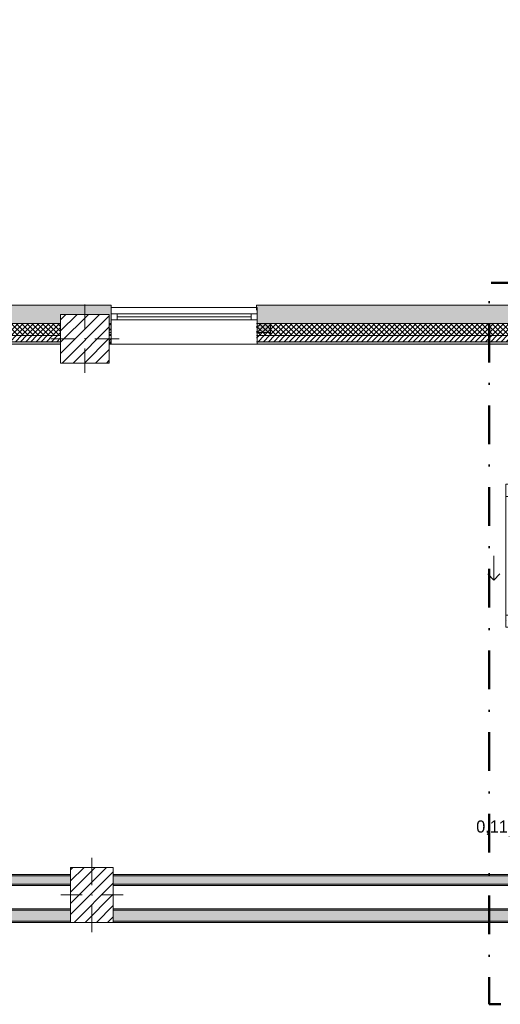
# Model space of a CAD drawing. Header units: millimetres. Extents: x -40968 to 11883, y -17757 to 4746.
# Tile 146 of 227: x -7786 to -3840, y -17757 to -9676. Entities that reach past the tile are written whole.
import ezdxf

# ---------------------------------------------------------------- set-up
doc = ezdxf.new("R2010")
doc.units = ezdxf.units.MM
doc.header["$MEASUREMENT"] = 0
doc.linetypes.add('Punto & Rayas', pattern=[670.277762, 317.5, -176.388889, 0, -176.388874])
doc.linetypes.add('Wipeout_Contour', pattern=[1000, 0, -1000])
for name, color, linetype, lineweight, true_color in [('01_2D_Ambit_Pluma_Nº__242', 7, 'Continuous', 50, 0xfb0013), ('12_FAÇ_Façana_Pluma_Nº__102', 7, 'Continuous', 5, 0xcccccc), ('12_FAÇ_Façana_Pluma_Nº__174', 7, 'Continuous', 13, 0xe4ad2c), ('12_FAÇ_Façana_Pluma_Nº__176', 7, 'Continuous', 15, 0x93a0c6), ('12_FAÇ_Façana_Pluma_Nº__43', 7, 'Continuous', 5, 0xa4a4a6), ('Puertas Archicad_Pluma_Nº__3', 7, 'Continuous', 5, 0xa4a4a4), ('Ventanas Archicad_Pluma_Nº__23', 7, 'Continuous', 5, 0xa4a4a6), ('Ventanas Archicad_Pluma_Nº__3', 7, 'Continuous', 5, 0xa4a4a4), ('Ventanas Archicad_Pluma_Nº__43', 7, 'Continuous', 5, 0xa4a4a6)]:
    doc.layers.add(name, color=color, linetype=linetype, lineweight=lineweight, true_color=true_color)
for name, color, linetype in [('10_ESTR_Pilars', 7, 'Continuous'), ('12_FAÇ_Façana', 7, 'Continuous'), ('Nuevo_06_COT_Generals', 7, 'Continuous'), ('Puertas Archicad', 7, 'Continuous'), ('Ventanas Archicad', 7, 'Continuous')]:
    doc.layers.add(name, color=color, linetype=linetype)
for name, color, linetype, lineweight in [('10_ESTR_Pilars_Pluma_Nº__20', 1, 'Continuous', 5), ('10_ESTR_Pilars_Pluma_Nº__28', 7, 'Continuous', 20), ('10_ESTR_Pilars_Pluma_Nº__42', 8, 'Continuous', 25), ('12_FAÇ_Façana_Pluma_Nº__2', 8, 'Continuous', 5), ('12_FAÇ_Façana_Pluma_Nº__7', 7, 'Continuous', 5), ('Nuevo_06_COT_Generals_Pluma_Nº__1', 7, 'Continuous', 5), ('Puertas Archicad_Pluma_Nº__1', 7, 'Continuous', 5), ('Puertas Archicad_Pluma_Nº__7', 7, 'Continuous', 5), ('Ventanas Archicad_Pluma_Nº__7', 7, 'Continuous', 5)]:
    doc.layers.add(name, color=color, linetype=linetype, lineweight=lineweight)
doc.styles.add('Estilo_Generado_1', font='txt')
doc.dimstyles.new('Estilo_Generado__1', dxfattribs={"dimtxt": 100, "dimasz": 38, "dimexe": 0.18, "dimexo": 300, "dimgap": 0, "dimtad": 1, "dimtih": 1, "dimtoh": 1, "dimlfac": 0.001, "dimzin": 0, "dimdsep": 46, "dimtxsty": 'Estilo_Generado_1', "dimblk": 'ARROWHEAD_2', "dimblk1": 'ARROWHEAD_2', "dimblk2": 'ARROWHEAD_2', "dimcen": 0.09, "dimclrd": 7, "dimclre": 7, "dimclrt": 7, "dimadec": 0, "dimazin": 0, "dimtfac": 1, "dimtdec": 4, "dimtmove": 0, "dimatfit": 3, "dimfxl": 0, "dimtolj": 1, "dimtzin": 0, "dimarcsym": 0})
pattern_1 = [(45, (0, 0), (-21.213203, 21.213203), [])]
pattern_2 = [(45, (0, 0), (-21.213203, 21.213203), []), (135, (0, 0), (21.213203, 21.213203), [])]
pattern_3 = [(0, (0, 0), (0, 75), [0, -75])]
pattern_4 = [(0, (0, 0), (0, 779.42), [48.75, -401.25]), (0, (225, 389.7), (0, 779.42), [48.75, -401.25]), (60, (0, 0), (-675, 389.7), [48.75, -401.25]), (60, (450, 0), (-675, 389.7), [48.75, -401.25]), (120, (48.75, 0), (675, 389.7), [48.75, -401.25]), (120, (498.75, 0), (675, 389.7), [48.75, -401.25]), (0, (0, 75), (0, 150), [0, -150, 0, -225]), (45, (75, 75), (-106.066, 106.066), [0, -112.5, 0, -187.5])]
pattern_5 = [(45, (0, 0), (-45.96194, 45.96194), [])]

# ---------------------------------------------------------------- blocks, each defined once
blk = doc.blocks.new('Muro_21_1', base_point=(-3301.1, -12339))
at = {"layer": '12_FAÇ_Façana_Pluma_Nº__102', "linetype": 'Continuous', "lineweight": 0, "true_color": 0xe5e5e5}
blk.add_hatch(color=254, dxfattribs=at).paths.add_polyline_path([(-5841.1, -12019), (-5841.1, -12169), (-3748.9, -12169), (-3748.9, -12019)])
at = {"layer": '12_FAÇ_Façana_Pluma_Nº__174', "linetype": 'Continuous', "lineweight": 13, "true_color": 0xe4ad2c}
h = blk.add_hatch(dxfattribs=at)
h.set_pattern_fill('SATE_Aislamiento_0001', color=42, style=0, pattern_type=2)
h.set_pattern_definition(pattern_2)
h.paths.add_polyline_path([(-5841.1, -12169), (-5841.1, -12269), (-3748.9, -12269), (-3748.9, -12169)])
at = {"layer": '12_FAÇ_Façana_Pluma_Nº__176', "linetype": 'Continuous', "lineweight": 0, "true_color": 0x495063}
blk.add_hatch(color=251, dxfattribs=at).paths.add_polyline_path([(-3748.9, -12319), (-5841.1, -12319), (-5841.1, -12339), (-3748.9, -12339)])
at = {"layer": '12_FAÇ_Façana_Pluma_Nº__2', "linetype": 'Continuous', "lineweight": 5}
h = blk.add_hatch(dxfattribs=at)
h.set_pattern_fill('Ceramic_0001', color=8, style=0, pattern_type=2)
h.set_pattern_definition(pattern_1)
h.paths.add_polyline_path([(-5841.1, -12269), (-5841.1, -12319), (-3748.9, -12319), (-3748.9, -12269)])
at = {"layer": '12_FAÇ_Façana_Pluma_Nº__7', "color": 7, "linetype": 'Continuous', "lineweight": 5}
for p, q in [((-5841.1, -12169), (-3748.9, -12169)), ((-5841.1, -12269), (-3748.9, -12269)), ((-5841.1, -12319), (-3748.9, -12319))]:
    blk.add_line(p, q, dxfattribs=at)
at = {"layer": '12_FAÇ_Façana_Pluma_Nº__7', "color": 7, "linetype": 'Continuous', "lineweight": 5, "flags": 128}
for points in [[(-3748.9, -12019), (-5841.1, -12019)], [(-5841.1, -12019), (-5841.1, -12059)], [(-5841.1, -12339), (-3748.9, -12339)]]:
    blk.add_lwpolyline(points, dxfattribs=at)
blk = doc.blocks.new('Muro_22_1', base_point=(-7036.1, -12339))
at = {"layer": '12_FAÇ_Façana_Pluma_Nº__102', "linetype": 'Continuous', "lineweight": 0, "true_color": 0xe5e5e5}
for points in [[(-10427.9, -12019), (-10997.4, -12019), (-10997.4, -12169), (-10427.9, -12169)], [(-10427.9, -12169), (-10337.9, -12169), (-10337.9, -12019), (-10427.9, -12019)], [(-10337.9, -12019), (-10337.9, -12169), (-7450.4, -12169), (-7450.4, -12094.6), (-7050.4, -12094.6), (-7050.4, -12169), (-7036.1, -12169), (-7036.1, -12019)]]:
    blk.add_hatch(color=254, dxfattribs=at).paths.add_polyline_path(points)
at = {"layer": '12_FAÇ_Façana_Pluma_Nº__174', "linetype": 'Continuous', "lineweight": 13, "true_color": 0xe4ad2c}
h = blk.add_hatch(dxfattribs=at)
h.set_pattern_fill('SATE_Aislamiento_0001', color=42, style=0, pattern_type=2)
h.set_pattern_definition(pattern_2)
h.paths.add_polyline_path([(-10427.9, -12169), (-10997.4, -12169), (-10997.4, -12269), (-10427.9, -12269)])
h = blk.add_hatch(dxfattribs=at)
h.set_pattern_fill('SATE_Aislamiento_0001', color=42, style=0, pattern_type=2)
h.set_pattern_definition(pattern_2)
h.paths.add_polyline_path([(-10337.9, -12269), (-7450.4, -12269), (-7450.4, -12169), (-10337.9, -12169)])
h = blk.add_hatch(dxfattribs=at)
h.set_pattern_fill('SATE_Aislamiento_0001', color=42, style=0, pattern_type=2)
h.set_pattern_definition(pattern_2)
h.paths.add_polyline_path([(-7050.4, -12269), (-7036.1, -12269), (-7036.1, -12169), (-7050.4, -12169)])
at = {"layer": '12_FAÇ_Façana_Pluma_Nº__176', "linetype": 'Continuous', "lineweight": 0, "true_color": 0x495063}
for points in [[(-10437.9, -12319), (-10997.4, -12319), (-10997.4, -12339), (-10437.9, -12339)], [(-10437.9, -12339), (-10427.9, -12339), (-10427.9, -12319), (-10437.9, -12319)], [(-10337.9, -12339), (-10327.9, -12339), (-10327.9, -12319), (-10337.9, -12319)], [(-10327.9, -12339), (-7450.4, -12339), (-7450.4, -12319), (-10327.9, -12319)], [(-7050.4, -12339), (-7036.1, -12339), (-7036.1, -12319), (-7050.4, -12319)]]:
    blk.add_hatch(color=251, dxfattribs=at).paths.add_polyline_path(points)
at = {"layer": '12_FAÇ_Façana_Pluma_Nº__2', "linetype": 'Continuous', "lineweight": 5}
h = blk.add_hatch(dxfattribs=at)
h.set_pattern_fill('Ceramic_0001', color=8, style=0, pattern_type=2)
h.set_pattern_definition(pattern_1)
h.paths.add_polyline_path([(-10427.9, -12269), (-10997.4, -12269), (-10997.4, -12319), (-10427.9, -12319)])
h = blk.add_hatch(dxfattribs=at)
h.set_pattern_fill('Ceramic_0001', color=8, style=0, pattern_type=2)
h.set_pattern_definition(pattern_1)
h.paths.add_polyline_path([(-10337.9, -12319), (-7450.4, -12319), (-7450.4, -12269), (-10337.9, -12269)])
h = blk.add_hatch(dxfattribs=at)
h.set_pattern_fill('Ceramic_0001', color=8, style=0, pattern_type=2)
h.set_pattern_definition(pattern_1)
h.paths.add_polyline_path([(-7050.4, -12319), (-7036.1, -12319), (-7036.1, -12269), (-7050.4, -12269)])
at = {"layer": '12_FAÇ_Façana_Pluma_Nº__7', "color": 7, "linetype": 'Continuous', "lineweight": 5}
for p, q in [((-10997.4, -12169), (-10427.9, -12169)), ((-10427.9, -12169), (-10427.9, -12269)), ((-10337.9, -12269), (-10337.9, -12169)), ((-10337.9, -12169), (-7450.4, -12169)), ((-7050.4, -12169), (-7036.1, -12169)), ((-10997.4, -12269), (-10427.9, -12269)), ((-10427.9, -12269), (-10427.9, -12319)), ((-10337.9, -12319), (-10337.9, -12269)), ((-10337.9, -12269), (-7450.4, -12269)), ((-7050.4, -12269), (-7036.1, -12269)), ((-10997.4, -12319), (-10427.9, -12319)), ((-10427.9, -12319), (-10427.9, -12339)), ((-10337.9, -12339), (-10337.9, -12319)), ((-10337.9, -12319), (-7450.4, -12319)), ((-7050.4, -12319), (-7036.1, -12319))]:
    blk.add_line(p, q, dxfattribs=at)
at = {"layer": '12_FAÇ_Façana_Pluma_Nº__7', "color": 7, "linetype": 'Continuous', "lineweight": 5, "flags": 128}
for points in [[(-7036.1, -12019), (-10997.4, -12019)], [(-10997.4, -12019), (-10997.4, -12339)], [(-7036.1, -12059), (-7036.1, -12019)], [(-10997.4, -12339), (-10437.9, -12339)], [(-10327.9, -12339), (-7450.4, -12339)], [(-7050.4, -12339), (-7036.1, -12339)]]:
    blk.add_lwpolyline(points, dxfattribs=at)
blk = doc.blocks.new('Ventana Vertical Multi-Faja 27_9')
at = {"layer": 'Ventanas Archicad_Pluma_Nº__23', "color": 253, "linetype": 'Continuous', "lineweight": 5, "true_color": 0xa4a4a6}
for p, q in [((-600, 0), (-550, 0)), ((-550, 0), (-550, -50)), ((550, -50), (550, 0)), ((550, 0), (600, 0)), ((-550, -50), (-600, -50)), ((600, -50), (550, -50))]:
    blk.add_line(p, q, dxfattribs=at)
at = {"layer": 'Ventanas Archicad_Pluma_Nº__3', "color": 253, "linetype": 'Continuous', "lineweight": 5, "true_color": 0xa4a4a4}
for p, q in [((-600, 50), (600, 50)), ((-550, 0), (550, 0)), ((-550, -25), (550, -25)), ((550, -50), (-550, -50)), ((-600, -250), (600, -250))]:
    blk.add_line(p, q, dxfattribs=at)
at = {"layer": 'Ventanas Archicad_Pluma_Nº__43', "color": 253, "linetype": 'Continuous', "lineweight": 5, "true_color": 0xa4a4a6}
for p, q in [((-600, -180), (-600, -155)), ((600, -180), (600, -155))]:
    blk.add_line(p, q, dxfattribs=at)
at = {"layer": 'Ventanas Archicad_Pluma_Nº__7', "color": 7, "linetype": 'Continuous', "lineweight": 5}
for p, q in [((-600, 50), (-600, 30)), ((-600, 30), (-600, 0)), ((-600, 30), (-600, 0)), ((-600, 0), (-600, -50)), ((-600, 0), (-600, -50)), ((-600, 0), (-600, -50)), ((-600, 0), (-600, -50)), ((600, 50), (600, 30)), ((600, 30), (600, 0)), ((600, 30), (600, 0)), ((600, 0), (600, -50)), ((600, 0), (600, -50)), ((600, 0), (600, -50)), ((600, 0), (600, -50)), ((-600, -50), (-600, -80)), ((-600, -50), (-600, -80)), ((-600, -80), (-600, -155)), ((-600, -80), (-600, -155)), ((600, -50), (600, -80)), ((600, -50), (600, -80)), ((600, -80), (600, -155)), ((600, -80), (600, -155)), ((-600, -180), (-600, -230)), ((-600, -230), (-600, -250)), ((600, -180), (600, -230)), ((600, -230), (600, -250))]:
    blk.add_line(p, q, dxfattribs=at)
blk = doc.blocks.new('Muro_23_1', base_point=(-5841.1, -12339))
at = {"layer": '12_FAÇ_Façana', "linetype": 'Continuous', "lineweight": 0, "true_color": 0x000000}
h = blk.add_hatch(dxfattribs=at)
h.set_pattern_fill('Yeso_0001', color=18, style=0, pattern_type=2)
h.set_pattern_definition(pattern_3)
h.paths.add_polyline_path([(-7036.1, -12269), (-7036.1, -12244), (-7146.1, -12244), (-7146.1, -12269)])
h = blk.add_hatch(dxfattribs=at)
h.set_pattern_fill('Yeso_0001', color=18, style=0, pattern_type=2)
h.set_pattern_definition(pattern_3)
h.paths.add_polyline_path([(-5836.1, -12269), (-5726.1, -12269), (-5726.1, -12244), (-5836.1, -12244)])
at = {"layer": '12_FAÇ_Façana_Pluma_Nº__102', "linetype": 'Continuous', "lineweight": 0, "true_color": 0xe5e5e5}
for points in [[(-7146.1, -12169), (-7146.1, -12244), (-7036.1, -12244), (-7036.1, -12059)], [(-5726.1, -12169), (-5836.1, -12059), (-5836.1, -12244), (-5726.1, -12244)]]:
    blk.add_hatch(color=254, dxfattribs=at).paths.add_polyline_path(points)
at = {"layer": '12_FAÇ_Façana_Pluma_Nº__43', "color": 253, "linetype": 'Continuous', "lineweight": 5, "true_color": 0xa4a4a6}
for p, q in [((-7146.1, -12244), (-7146.1, -12269)), ((-7036.1, -12244), (-7146.1, -12244)), ((-7146.1, -12269), (-7036.1, -12269)), ((-7036.1, -12269), (-7036.1, -12244)), ((-5836.1, -12269), (-5836.1, -12244)), ((-5836.1, -12244), (-5726.1, -12244)), ((-5726.1, -12269), (-5836.1, -12269)), ((-5726.1, -12244), (-5726.1, -12269))]:
    blk.add_line(p, q, dxfattribs=at)
at = {"layer": '12_FAÇ_Façana_Pluma_Nº__7', "color": 7, "linetype": 'Continuous', "lineweight": 5}
for p, q in [((-7036.1, -12039), (-7036.1, -12059)), ((-5836.1, -12039), (-5836.1, -12059)), ((-7036.1, -12059), (-7036.1, -12089)), ((-7036.1, -12059), (-7036.1, -12089)), ((-7036.1, -12089), (-7036.1, -12139)), ((-7036.1, -12089), (-7036.1, -12139)), ((-5836.1, -12059), (-5836.1, -12089)), ((-5836.1, -12059), (-5836.1, -12089)), ((-5836.1, -12089), (-5836.1, -12139)), ((-5836.1, -12089), (-5836.1, -12139)), ((-7146.1, -12169), (-7146.1, -12244)), ((-7036.1, -12139), (-7036.1, -12169)), ((-7036.1, -12139), (-7036.1, -12169)), ((-7036.1, -12169), (-7036.1, -12244)), ((-7036.1, -12169), (-7036.1, -12244)), ((-5836.1, -12139), (-5836.1, -12169)), ((-5836.1, -12139), (-5836.1, -12169)), ((-5836.1, -12169), (-5836.1, -12244)), ((-5836.1, -12169), (-5836.1, -12244)), ((-5726.1, -12169), (-5726.1, -12244)), ((-7036.1, -12269), (-7036.1, -12319)), ((-5836.1, -12269), (-5836.1, -12319)), ((-7036.1, -12319), (-7036.1, -12339)), ((-5836.1, -12319), (-5836.1, -12339))]:
    blk.add_line(p, q, dxfattribs=at)
at = {"layer": 'Ventanas Archicad', "color": 253, "linetype": 'Continuous', "lineweight": 5, "true_color": 0xa4a4a6, "zscale": 1000}
blk.add_blockref('Ventana Vertical Multi-Faja 27_9', (-6436.1, -12089), dxfattribs=at)
blk = doc.blocks.new('Muro_42_1', base_point=(-18875.4, -17084))
at = {"layer": '12_FAÇ_Façana_Pluma_Nº__102', "linetype": 'Continuous', "lineweight": 0, "true_color": 0xe5e5e5}
for points in [[(-10337.9, -16984), (-10337.9, -17074), (-7367.9, -17074), (-7367.9, -16984)], [(-7017.9, -16984), (-7017.9, -17074), (-3738.9, -17074), (-3738.9, -16984)]]:
    blk.add_hatch(color=254, dxfattribs=at).paths.add_polyline_path(points)
at = {"layer": '12_FAÇ_Façana_Pluma_Nº__176', "linetype": 'Continuous', "lineweight": 0, "true_color": 0x495063}
for points in [[(-10327.9, -16974), (-10327.9, -16984), (-7367.9, -16984), (-7367.9, -16974)], [(-7017.9, -16974), (-7017.9, -16984), (-3748.9, -16984), (-3748.9, -16974)], [(-11093.2, -17074), (-11093.2, -17084), (-7367.9, -17084), (-7367.9, -17074)], [(-7017.9, -17074), (-7017.9, -17084), (-3746.9, -17084), (-3746.9, -17074)]]:
    blk.add_hatch(color=251, dxfattribs=at).paths.add_polyline_path(points)
at = {"layer": '12_FAÇ_Façana_Pluma_Nº__7', "color": 7, "linetype": 'Continuous', "lineweight": 5}
for p, q in [((-7367.9, -16984), (-10337.9, -16984)), ((-3738.9, -16984), (-7017.9, -16984)), ((-10337.9, -17074), (-7367.9, -17074)), ((-7017.9, -17074), (-3746.9, -17074))]:
    blk.add_line(p, q, dxfattribs=at)
at = {"layer": '12_FAÇ_Façana_Pluma_Nº__7', "color": 7, "linetype": 'Continuous', "lineweight": 5, "flags": 128}
for points in [[(-7367.9, -16974), (-10327.9, -16974)], [(-3748.9, -16974), (-7017.9, -16974)], [(-11093.2, -17084), (-7367.9, -17084)], [(-7017.9, -17084), (-3746.9, -17084)]]:
    blk.add_lwpolyline(points, dxfattribs=at)
blk = doc.blocks.new('Puerta Corredera Exterior 27')
at = {"layer": 'Puertas Archicad', "linetype": 'Continuous', "lineweight": 0, "true_color": 0xffffff}
h = blk.add_hatch(dxfattribs=at)
h.set_pattern_fill('Hormigón_en_Masa_0001', style=0, pattern_type=2)
h.set_pattern_definition(pattern_4)
h.paths.add_polyline_path([(428.1, 45), (428.1, 5), (528.1, 5), (528.1, 45)])
h = blk.add_hatch(dxfattribs=at)
h.set_pattern_fill('Hormigón_en_Masa_0001', style=0, pattern_type=2)
h.set_pattern_definition(pattern_4)
h.paths.add_polyline_path([(1602.1, 5), (1602.1, 45), (1502.1, 45), (1502.1, 5)])
at = {"layer": 'Puertas Archicad_Pluma_Nº__1', "color": 7, "linetype": 'Continuous', "lineweight": 5}
for p, q in [((428.1, 45), (528.1, 45)), ((428.1, 5), (428.1, 45)), ((528.1, 5), (428.1, 5)), ((528.1, 45), (528.1, 5)), ((528.1, 25), (1502.1, 25)), ((1502.1, 5), (1502.1, 45)), ((1502.1, 45), (1602.1, 45)), ((1602.1, 5), (1502.1, 5)), ((1602.1, 45), (1602.1, 5))]:
    blk.add_line(p, q, dxfattribs=at)
at = {"layer": 'Puertas Archicad_Pluma_Nº__1', "color": 7, "linetype": 'Continuous', "lineweight": 5, "flags": 128}
for points in [[(528.1, 45), (1502.1, 45), (1502.1, 25), (528.1, 25)], [(528.1, 25), (1502.1, 25), (1502.1, 5), (528.1, 5)]]:
    blk.add_lwpolyline(points, close=True, dxfattribs=at)
at = {"layer": 'Puertas Archicad_Pluma_Nº__3', "color": 253, "linetype": 'Continuous', "lineweight": 5, "true_color": 0xa4a4a4}
for p, q in [((1215.1, 145), (1165.1, 195)), ((1015.1, 145), (1215.1, 145)), ((1215.1, 145), (1165.1, 95))]:
    blk.add_line(p, q, dxfattribs=at)
at = {"layer": 'Puertas Archicad_Pluma_Nº__7', "color": 7, "linetype": 'Continuous', "lineweight": 5}
for p, q in [((-577, 0), (-577, -110)), ((577, 0), (577, -110)), ((-587, -110), (-577, -110)), ((587, -110), (577, -110))]:
    blk.add_line(p, q, dxfattribs=at)
blk = doc.blocks.new('Muro_45_1', base_point=(-3748.9, -17084))
at = {"layer": '12_FAÇ_Façana_Pluma_Nº__102', "linetype": 'Continuous', "lineweight": 0, "true_color": 0xe5e5e5}
for points in [[(-3738.9, -12473), (-3648.9, -12473), (-3648.9, -12339), (-3738.9, -12339)], [(-3738.9, -16701), (-3648.9, -16701), (-3648.9, -13647), (-3738.9, -13647)], [(-3738.9, -16701), (-3738.9, -16771), (-3648.9, -16771), (-3648.9, -16701)], [(-3738.9, -16771), (-3738.9, -16984), (-3648.9, -16984), (-3648.9, -16771)]]:
    blk.add_hatch(color=254, dxfattribs=at).paths.add_polyline_path(points)
at = {"layer": '12_FAÇ_Façana_Pluma_Nº__176', "linetype": 'Continuous', "lineweight": 0, "true_color": 0x495063}
for points in [[(-3738.9, -12339), (-3748.9, -12339), (-3748.9, -12473), (-3738.9, -12473)], [(-3648.9, -12473), (-3638.9, -12473), (-3638.9, -12339), (-3648.9, -12339)], [(-3638.9, -12483), (-3638.9, -12473), (-3648.9, -12473), (-3748.9, -12473), (-3748.9, -12483)], [(-3638.9, -13647), (-3638.9, -13637), (-3748.9, -13637), (-3748.9, -13647), (-3648.9, -13647)], [(-3748.9, -13647), (-3748.9, -16691), (-3738.9, -16691), (-3738.9, -13647)], [(-3638.9, -13647), (-3648.9, -13647), (-3648.9, -17074), (-3638.9, -17074)], [(-3748.9, -16691), (-3748.9, -16701), (-3738.9, -16701), (-3738.9, -16691)], [(-3748.9, -16771), (-3748.9, -16781), (-3738.9, -16781), (-3738.9, -16771)], [(-3748.9, -16781), (-3748.9, -16974), (-3738.9, -16974), (-3738.9, -16781)]]:
    blk.add_hatch(color=251, dxfattribs=at).paths.add_polyline_path(points)
at = {"layer": '12_FAÇ_Façana_Pluma_Nº__7', "color": 7, "linetype": 'Continuous', "lineweight": 5}
for p, q in [((-3738.9, -12339), (-3738.9, -12473)), ((-3648.9, -12473), (-3648.9, -12339)), ((-3748.9, -12473), (-3748.9, -12483)), ((-3648.9, -12473), (-3748.9, -12473)), ((-3748.9, -12483), (-3638.9, -12483)), ((-3638.9, -12473), (-3638.9, -12483)), ((-3748.9, -13637), (-3638.9, -13637)), ((-3748.9, -13647), (-3748.9, -13637)), ((-3648.9, -13647), (-3748.9, -13647)), ((-3738.9, -13647), (-3738.9, -16701)), ((-3648.9, -16701), (-3648.9, -13647)), ((-3638.9, -13647), (-3638.9, -13637)), ((-3738.9, -16701), (-3748.9, -16701)), ((-3648.9, -16771), (-3648.9, -16701)), ((-3748.9, -16771), (-3738.9, -16771)), ((-3738.9, -16771), (-3738.9, -16974)), ((-3648.9, -16984), (-3648.9, -16771)), ((-3738.9, -16984), (-3738.9, -16974)), ((-3648.9, -17074), (-3648.9, -16984))]:
    blk.add_line(p, q, dxfattribs=at)
at = {"layer": '12_FAÇ_Façana_Pluma_Nº__7', "color": 7, "linetype": 'Continuous', "lineweight": 5, "flags": 128}
for points in [[(-3748.9, -12339), (-3748.9, -12473)], [(-3638.9, -12473), (-3638.9, -12339)], [(-3748.9, -13647), (-3748.9, -16691)], [(-3638.9, -17074), (-3638.9, -13647)], [(-3748.9, -16781), (-3748.9, -16974)]]:
    blk.add_lwpolyline(points, dxfattribs=at)
at = {"layer": 'Puertas Archicad', "color": 253, "linetype": 'Continuous', "lineweight": 5, "true_color": 0xa4a4a6, "xscale": -1, "zscale": 1000, "rotation": 90}
blk.add_blockref('Puerta Corredera Exterior 27', (-3748.9, -13060), dxfattribs=at)
blk = doc.blocks.new('Muro_58_1', base_point=(-3748.9, -16691))
at = {"layer": '12_FAÇ_Façana_Pluma_Nº__102', "linetype": 'Continuous', "lineweight": 0, "true_color": 0xe5e5e5}
for points in [[(-10337.9, -16701), (-10337.9, -16771), (-10327.9, -16771), (-10327.9, -16701)], [(-10327.9, -16701), (-10327.9, -16771), (-7367.9, -16771), (-7367.9, -16701)], [(-7017.9, -16701), (-7017.9, -16771), (-3748.9, -16771), (-3748.9, -16701)], [(-3748.9, -16701), (-3748.9, -16771), (-3738.9, -16771), (-3738.9, -16701)]]:
    blk.add_hatch(color=254, dxfattribs=at).paths.add_polyline_path(points)
at = {"layer": '12_FAÇ_Façana_Pluma_Nº__176', "linetype": 'Continuous', "lineweight": 0, "true_color": 0x495063}
for points in [[(-10327.9, -16691), (-10327.9, -16701), (-7367.9, -16701), (-7367.9, -16691)], [(-7017.9, -16691), (-7017.9, -16701), (-3748.9, -16701), (-3748.9, -16691)], [(-10327.9, -16781), (-7367.9, -16781), (-7367.9, -16771), (-10327.9, -16771)], [(-7017.9, -16781), (-3748.9, -16781), (-3748.9, -16771), (-7017.9, -16771)]]:
    blk.add_hatch(color=251, dxfattribs=at).paths.add_polyline_path(points)
at = {"layer": '12_FAÇ_Façana_Pluma_Nº__7', "color": 7, "linetype": 'Continuous', "lineweight": 5}
for p, q in [((-10327.9, -16701), (-10337.9, -16701)), ((-7367.9, -16701), (-10327.9, -16701)), ((-3748.9, -16701), (-7017.9, -16701)), ((-3738.9, -16701), (-3748.9, -16701)), ((-10337.9, -16771), (-10327.9, -16771)), ((-10327.9, -16771), (-7367.9, -16771)), ((-7017.9, -16771), (-3748.9, -16771)), ((-3748.9, -16771), (-3738.9, -16771))]:
    blk.add_line(p, q, dxfattribs=at)
at = {"layer": '12_FAÇ_Façana_Pluma_Nº__7', "color": 7, "linetype": 'Continuous', "lineweight": 5, "flags": 128}
for points in [[(-7367.9, -16691), (-10327.9, -16691)], [(-3748.9, -16691), (-7017.9, -16691)], [(-10327.9, -16781), (-7367.9, -16781)], [(-7017.9, -16781), (-3748.9, -16781)]]:
    blk.add_lwpolyline(points, dxfattribs=at)
blk = doc.blocks.new('Pilar_15_1', base_point=(-7250.4, -12294.6))
at = {"color": 254, "linetype": 'Wipeout_Contour', "lineweight": 0, "ltscale": 57098.406858}
blk.add_wipeout([(-7450.4, -12494.6), (-7050.4, -12494.6), (-7050.4, -12094.6), (-7450.4, -12094.6)], dxfattribs=at).dxf.layer = '10_ESTR_Pilars'
at = {"layer": '10_ESTR_Pilars_Pluma_Nº__42', "linetype": 'Continuous', "lineweight": 25}
h = blk.add_hatch(dxfattribs=at)
h.set_pattern_fill('00_GCT_trama_45º_e1_400__05', color=8, style=0, pattern_type=2)
h.set_pattern_definition(pattern_5)
h.paths.add_polyline_path([(-7450.4, -12494.6), (-7050.4, -12494.6), (-7050.4, -12094.6), (-7450.4, -12094.6)])
at = {"layer": '10_ESTR_Pilars_Pluma_Nº__20', "color": 1, "linetype": 'Continuous', "lineweight": 5}
for p, q in [((-7250.4, -12214.6), (-7250.4, -12014.6)), ((-7330.4, -12294.6), (-7530.4, -12294.6)), ((-7170.4, -12294.6), (-6970.4, -12294.6)), ((-7250.4, -12374.6), (-7250.4, -12574.6))]:
    blk.add_line(p, q, dxfattribs=at)
blk.add_point((-7250.4, -12294.6), dxfattribs=at)
at = {"layer": '10_ESTR_Pilars_Pluma_Nº__28', "color": 7, "linetype": 'Continuous', "lineweight": 20, "flags": 128}
blk.add_lwpolyline([(-7450.4, -12494.6), (-7050.4, -12494.6), (-7050.4, -12094.6), (-7450.4, -12094.6)], close=True, dxfattribs=at)
blk = doc.blocks.new('Pilar_25_1', base_point=(-7192.9, -16859))
at = {"color": 254, "linetype": 'Wipeout_Contour', "lineweight": 0, "ltscale": 73320.813455}
blk.add_wipeout([(-7367.9, -17084), (-7017.9, -17084), (-7017.9, -16634), (-7367.9, -16634)], dxfattribs=at).dxf.layer = '10_ESTR_Pilars'
at = {"layer": '10_ESTR_Pilars_Pluma_Nº__42', "linetype": 'Continuous', "lineweight": 25}
h = blk.add_hatch(dxfattribs=at)
h.set_pattern_fill('00_GCT_trama_45º_e1_400__05', color=8, style=0, pattern_type=2)
h.set_pattern_definition(pattern_5)
h.paths.add_polyline_path([(-7367.9, -17084), (-7017.9, -17084), (-7017.9, -16634), (-7367.9, -16634)])
at = {"layer": '10_ESTR_Pilars_Pluma_Nº__20', "color": 1, "linetype": 'Continuous', "lineweight": 5}
for p, q in [((-7192.9, -16779), (-7192.9, -16554)), ((-7272.9, -16859), (-7447.9, -16859)), ((-7112.9, -16859), (-6937.9, -16859)), ((-7192.9, -16939), (-7192.9, -17164))]:
    blk.add_line(p, q, dxfattribs=at)
blk.add_point((-7192.9, -16859), dxfattribs=at)
at = {"layer": '10_ESTR_Pilars_Pluma_Nº__28', "color": 7, "linetype": 'Continuous', "lineweight": 20, "flags": 128}
blk.add_lwpolyline([(-7367.9, -17084), (-7017.9, -17084), (-7017.9, -16634), (-7367.9, -16634)], close=True, dxfattribs=at)
blk = doc.blocks.new('*D632')
at = {"layer": 'Nuevo_06_COT_Generals_Pluma_Nº__1', "color": 7, "linetype": 'Continuous', "lineweight": 5}
for p, q in [((-3773.3, -16386.1), (-3748.9, -16386.1)), ((-3734.5, -16361.1), (-3763.3, -16411.1)), ((-3748.9, -16423.6), (-3748.9, -16348.6)), ((-3748.9, -16386.1), (-3638.9, -16386.1)), ((-3624.5, -16361.1), (-3653.3, -16411.1)), ((-3638.9, -16423.6), (-3638.9, -16348.6))]:
    blk.add_line(p, q, dxfattribs=at)
at = {"layer": 'Nuevo_06_COT_Generals_Pluma_Nº__1', "color": 7, "lineweight": 5, "insert": (-4038.1, -16366.1), "char_height": 100, "attachment_point": 7, "style": 'Estilo_Generado_1'}
blk.add_mtext('\\A1;{\\pql;\\fGotham Book|b0|i0|c0|p0;\\W1.000000;0,11}', dxfattribs=at)
blk = doc.blocks.new('ARROWHEAD_2')
at = {"color": 0, "linetype": 'Continuous', "lineweight": 0}
for p, q in [((0, 0), (-1, 0)), ((-0.38, -0.66), (0.38, 0.66))]:
    blk.add_line(p, q, dxfattribs=at)

msp = doc.modelspace()

# ---------------------------------------------------------------- linework, layer by layer
at = {"layer": '01_2D_Ambit_Pluma_Nº__242', "color": 1, "linetype": 'Punto & Rayas', "lineweight": 50, "true_color": 0xfb0013, "flags": 128}
msp.add_lwpolyline([(-28500.017, 1816.795), (-28500.017, 4745.928), (7879.57, 4745.928), (7879.57, -1396.866), (6474.149, -1396.866), (6474.149, -11392.724), (6916.304, -11392.724), (6916.304, -17756.595), (-3932.281, -17756.595), (-3932.281, -11834.879), (-2447.904, -11834.879), (-2447.904, -2249.593), (-23311.173, -2249.593), (-23311.173, 1816.795)], close=True, dxfattribs=at)

# ---------------------------------------------------------------- block references
at = {"layer": '12_FAÇ_Façana', "color": 7, "lineweight": 20}
for name, p in [('Muro_22_1', (-7036.109, -12338.976)), ('Muro_23_1', (-5841.109, -12338.976)), ('Muro_21_1', (-3301.109, -12338.976)), ('Muro_45_1', (-3748.894, -17083.976)), ('Muro_42_1', (-18875.392, -17083.976)), ('Muro_58_1', (-3748.894, -16690.976))]:
    msp.add_blockref(name, p, dxfattribs=at)

# ---------------------------------------------------------------- dimensions: what is measured, and where the dimension line sits
at = {"layer": 'Nuevo_06_COT_Generals', "color": 7, "linetype": 'Continuous', "lineweight": 5}
dim = msp.add_linear_dim(base=(-3638.894, -16386.145), p1=(-3748.894, -14656.476), p2=(-3638.894, -14711.476), dimstyle='Estilo_Generado__1', dxfattribs=at)
dim.commit()
dim.dimension.update_dxf_attribs({"geometry": '*D632', "text_midpoint": (-3908.657, -16316.145), "dimtype": 160})

# ---------------------------------------------------------------- next in the draw order: block references
at = {"layer": '10_ESTR_Pilars', "color": 7, "lineweight": 20}
for name, p in [('Pilar_15_1', (-7250.394, -12294.561)), ('Pilar_25_1', (-7192.894, -16858.976))]:
    msp.add_blockref(name, p, dxfattribs=at)

doc.saveas('drawing.dxf')
